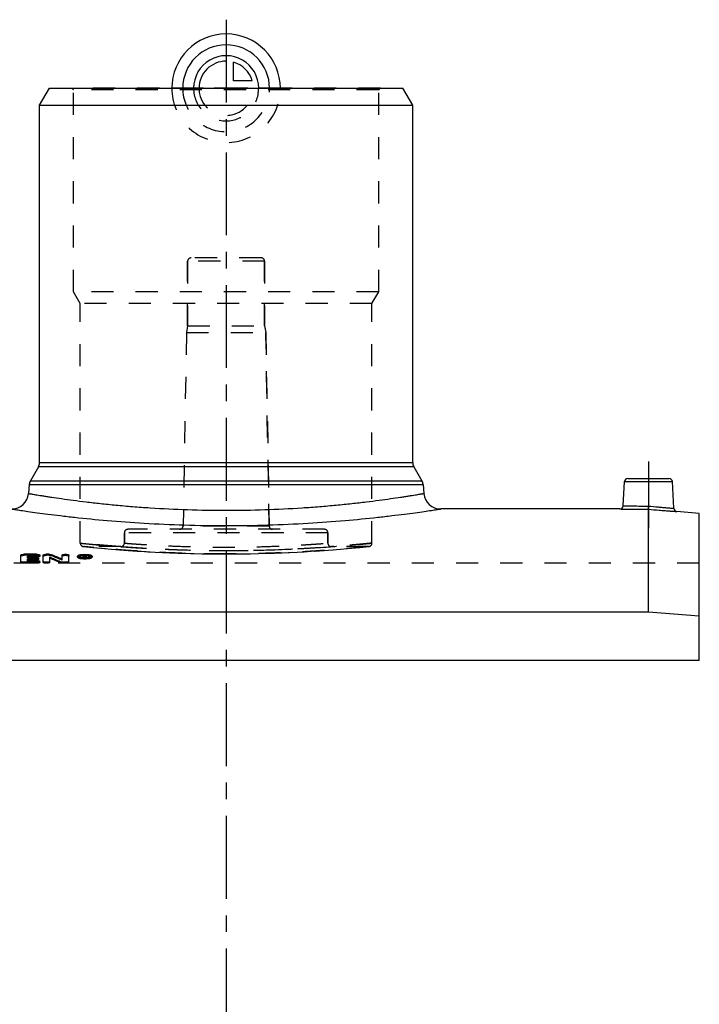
# Model space of a CAD drawing. Header units: millimetres. Extents: x 0 to 1000, y 0 to 1000.
# Tile 3 of 3: x 450 to 650, y 500 to 790. Entities that reach past the tile are written whole.
import ezdxf

# ---------------------------------------------------------------- set-up
doc = ezdxf.new("R2010")
doc.units = ezdxf.units.MM
doc.header["$LTSCALE"] = 65.185185
doc.linetypes.add('CENTER', pattern=[0.6, 0.375, -0.075, 0.075, -0.075])
doc.linetypes.add('HIDDEN', pattern=[0.2, 0.1, -0.1])
for name, color, linetype in [('ACHSEN_S', 7, 'CONTINUOUS'), ('FASEN', 7, 'CONTINUOUS'), ('KOERPER', 7, 'CONTINUOUS'), ('KONST.EL_MIT_GEO', 7, 'CONTINUOUS'), ('KURVEN', 7, 'CONTINUOUS')]:
    doc.layers.add(name, color=color, linetype=linetype)

msp = doc.modelspace()

# ---------------------------------------------------------------- linework, layer by layer
at = {"layer": 'ACHSEN_S', "color": 2, "linetype": 'CENTER'}
msp.add_line((511, 790.22), (511, 209.78), dxfattribs=at)
at = {"layer": 'FASEN', "color": 7, "linetype": 'Continuous'}
for p, q in [((456, 765), (458.89, 770)), ((458.89, 770), (563.11, 770)), ((566, 765), (563.11, 770)), ((456, 765), (566, 765)), ((650.5, 644.69), (643.87, 645.27)), ((650.5, 601.35), (650.5, 644.69)), ((635.5, 615.59), (386.5, 615.59)), ((650.5, 614.37), (635.5, 615.59))]:
    msp.add_line(p, q, dxfattribs=at)
at = {"layer": 'KOERPER', "color": 7, "linetype": 'Continuous'}
for p, q in [((456, 659.67), (456, 765)), ((566, 659.67), (566, 765)), ((627.08, 646), (574.26, 646)), ((650.5, 601.35), (371.5, 601.35))]:
    msp.add_line(p, q, dxfattribs=at)
at = {"layer": 'KOERPER', "color": 8, "linetype": 'HIDDEN'}
for p, q in [((499.65, 700), (499.65, 719)), ((522.35, 700), (522.35, 719)), ((499.65, 700), (499.3, 698)), ((499.65, 700), (522.35, 700)), ((522.35, 700), (522.7, 698)), ((499.3, 698), (522.7, 698)), ((523.7, 640.98), (522.7, 698)), ((481, 635.93), (481, 639)), ((541, 635.93), (541, 639)), ((480, 634.93), (469, 634.93)), ((553, 634.93), (542, 634.93)), ((650.5, 630), (371.5, 630)), ((650.5, 601.35), (650.5, 630))]:
    msp.add_line(p, q, dxfattribs=at)
at = {"layer": 'KOERPER', "color": 2, "linetype": 'CENTER'}
msp.add_line((635.5, 660), (635.5, 640.39), dxfattribs=at)
at = {"layer": 'KONST.EL_MIT_GEO', "color": 8, "linetype": 'HIDDEN'}
for p, q in [((466, 769.5), (465.5, 770)), ((556.5, 770), (465.5, 770)), ((466, 710), (466, 769.5)), ((556, 769.5), (466, 769.5)), ((556, 769.5), (556.5, 770)), ((556, 710), (556, 769.5)), ((521.35, 720), (500.65, 720)), ((499.65, 719), (499.65, 700)), ((522.35, 719), (499.65, 719)), ((522.35, 719), (522.35, 700)), ((468, 706.54), (466, 710)), ((556, 710), (466, 710)), ((554, 706.54), (556, 710)), ((468, 635.93), (468, 706.54)), ((554, 706.54), (468, 706.54)), ((554, 635.93), (554, 706.54)), ((499.3, 698), (498.3, 640.98)), ((522.7, 698), (523.7, 640.98)), ((481, 639), (481, 635.93)), ((541, 639), (481, 639)), ((540, 640), (482, 640)), ((523.7, 640.98), (498.3, 640.98)), ((541, 639), (541, 635.93)), ((468.9, 634.94), (470.66, 634.76)), ((469, 634.93), (469.09, 634.93)), ((470.66, 634.76), (472.84, 634.55)), ((472.84, 634.55), (475.18, 634.34)), ((475.18, 634.34), (477.25, 634.16)), ((477.25, 634.16), (479.58, 633.97)), ((479.58, 633.97), (482.16, 633.78)), ((482.16, 633.78), (484, 633.66)), ((484, 633.66), (485.93, 633.53)), ((485.93, 633.53), (487.95, 633.41)), ((487.95, 633.41), (490.05, 633.3)), ((490.05, 633.3), (492.22, 633.19)), ((492.22, 633.19), (494.46, 633.09)), ((494.45, 633.09), (496.74, 633.01)), ((496.73, 633.01), (499.08, 632.93)), ((499.07, 632.93), (501.46, 632.87)), ((501.44, 632.87), (503.86, 632.82)), ((503.85, 632.82), (506.29, 632.78)), ((506.28, 632.78), (508.74, 632.76)), ((508.72, 632.76), (511, 632.76)), ((511, 632.76), (513.28, 632.76)), ((513.26, 632.76), (515.72, 632.78)), ((515.71, 632.78), (518.15, 632.82)), ((518.14, 632.82), (520.56, 632.87)), ((520.54, 632.87), (522.93, 632.93)), ((522.92, 632.93), (525.27, 633.01)), ((525.26, 633.01), (527.55, 633.09)), ((527.54, 633.09), (529.78, 633.19)), ((529.78, 633.19), (531.95, 633.3)), ((531.95, 633.3), (534.05, 633.41)), ((534.05, 633.41), (536.07, 633.53)), ((536.07, 633.53), (538, 633.66)), ((538, 633.66), (539.84, 633.78)), ((539.84, 633.78), (542.42, 633.97)), ((542.42, 633.97), (544.75, 634.16)), ((544.75, 634.16), (546.82, 634.34)), ((546.82, 634.34), (549.16, 634.55)), ((549.16, 634.55), (551.34, 634.76)), ((551.34, 634.76), (553.1, 634.94)), ((451.43, 632.35), (451.43, 632.64)), ((455.06, 632.35), (451.43, 632.35)), ((452.42, 631.47), (452.42, 631.76)), ((454.73, 631.47), (452.42, 631.47)), ((452.42, 630.54), (452.42, 630.83)), ((455.06, 630.54), (452.42, 630.54)), ((454.73, 631.47), (454.73, 631.76)), ((455.06, 632.35), (455.06, 632.64)), ((455.06, 630.54), (455.06, 630.83)), ((458.03, 632.35), (458.03, 632.64)), ((458.69, 632.35), (458.03, 632.35)), ((458.69, 632.35), (458.69, 632.64)), ((459.53, 632.23), (459.53, 632.52)), ((462.62, 630.92), (462.62, 631.21)), ((467.7, 631.79), (467.7, 632.08)), ((469.27, 632.09), (468.85, 632.09)), ((468.85, 631.49), (468.85, 631.67)), ((469.18, 631.49), (468.85, 631.49)), ((469.18, 632.03), (469.18, 632.12)), ((469.27, 632.01), (469.18, 632.01)), ((469.27, 631.83), (469.18, 631.83)), ((469.18, 631.49), (469.18, 631.65)), ((469.27, 632.3), (469.27, 632.38)), ((469.27, 631.83), (469.27, 632.12)), ((469.5, 631.49), (469.5, 631.65)), ((469.84, 631.49), (469.5, 631.49)), ((469.51, 631.89), (469.51, 632.18)), ((469.6, 631.77), (469.6, 632.06)), ((469.84, 631.49), (469.84, 631.67)), ((471, 631.79), (471, 632.08))]:
    msp.add_line(p, q, dxfattribs=at)
at = {"layer": 'KONST.EL_MIT_GEO', "color": 7, "linetype": 'Continuous'}
for p, q in [((456, 659.67), (566, 659.67)), ((455.67, 658.42), (453.28, 654.28)), ((566.33, 658.42), (455.67, 658.42)), ((566.33, 658.42), (568.72, 654.28)), ((452.95, 653.25), (452.72, 650.56)), ((452.95, 653.25), (569.05, 653.25)), ((453.28, 654.28), (568.72, 654.28)), ((569.05, 653.25), (569.28, 650.56)), ((628.08, 646.95), (628.45, 654.05)), ((628.45, 654.05), (642.55, 654.05)), ((629.45, 655), (641.55, 655)), ((642.96, 646.21), (642.55, 654.05)), ((635.5, 615.59), (635.5, 645.91)), ((450.44, 630.27), (450.44, 632.38)), ((455.06, 632.64), (451.43, 632.64)), ((451.43, 630), (451.43, 630.29)), ((455.06, 630.29), (451.43, 630.29)), ((455.06, 630), (451.43, 630)), ((452.42, 631.76), (452.42, 632.13)), ((455.06, 632.13), (452.42, 632.13)), ((455.06, 631.84), (452.42, 631.84)), ((454.73, 631.76), (452.42, 631.76)), ((452.42, 630.83), (452.42, 631.23)), ((454.73, 631.23), (452.42, 631.23)), ((454.73, 630.94), (452.42, 630.94)), ((455.06, 630.83), (452.42, 630.83)), ((454.73, 630.94), (454.73, 631.23)), ((455.06, 631.84), (455.06, 632.13)), ((455.06, 630), (455.06, 630.29)), ((455.72, 631.2), (455.72, 631.49)), ((456.05, 632.09), (456.05, 632.38)), ((456.05, 630.27), (456.05, 630.56)), ((457.04, 630.27), (457.04, 632.38)), ((458.69, 632.64), (458.03, 632.64)), ((459.02, 630.27), (459.02, 631.75)), ((462.11, 630.13), (462.11, 630.42)), ((462.62, 631.21), (462.62, 632.38)), ((462.95, 630), (462.95, 630.29)), ((463.61, 630.29), (462.95, 630.29)), ((463.61, 630), (462.95, 630)), ((463.61, 630), (463.61, 630.29)), ((464.61, 630.27), (464.61, 632.38)), ((467.2, 631.79), (467.2, 632.08)), ((468.85, 631.67), (468.85, 632.38)), ((469.27, 632.38), (468.85, 632.38)), ((469.18, 631.78), (468.85, 631.78)), ((469.18, 632.12), (469.18, 632.3)), ((469.27, 632.3), (469.18, 632.3)), ((469.27, 632.12), (469.18, 632.12)), ((469.18, 631.65), (469.18, 632.03)), ((469.29, 632.03), (469.18, 632.03)), ((469.29, 631.74), (469.18, 631.74)), ((469.27, 632.12), (469.27, 632.3)), ((469.29, 631.74), (469.29, 632.03)), ((469.5, 631.65), (469.5, 631.78)), ((469.84, 631.78), (469.5, 631.78)), ((469.51, 632.18), (469.51, 632.23)), ((469.84, 631.67), (469.84, 631.78)), ((469.85, 631.89), (469.85, 632.23)), ((471.5, 631.79), (471.5, 632.08))]:
    msp.add_line(p, q, dxfattribs=at)
at = {"layer": 'KONST.EL_MIT_GEO', "color": 8, "linetype": 'HIDDEN'}
for centre, radius, start, end in [((500.65, 719), 1, 90, 180), ((521.35, 719), 1, 0, 90), ((482, 639), 1, 90, 180), ((497.3, 641), 1, 270, 359), ((524.7, 641), 1, 181, 270), ((540, 639), 1, 0, 90), ((469, 635.93), 1, 180, 270), ((480, 635.93), 1, 269.9999, 0), ((542, 635.93), 1, 180, 270.0001), ((553, 635.93), 1, 270, 360), ((511.19, 1043.44), 410.68, 264.1155, 269.9729), ((511.02, 1058.54), 424.79, 265.8119, 269.998), ((510.86, 1042.33), 409.57, 270.0191, 275.9051), ((510.94, 1059.77), 426.01, 270.0081, 274.182), ((378.68, 436.4), 211.86, 66.6574, 67.5647), ((469.33, 626.32), 5.9, 92.585, 94.6575), ((469.35, 626.09), 6.13, 91.496, 92.5925), ((469.35, 625.92), 6.31, 90.4915, 91.4961), ((469.35, 625.76), 6.46, 89.4675, 90.4931), ((469.35, 625.83), 6.39, 88.5362, 89.4698), ((469.36, 626.02), 6.21, 87.3942, 88.5382), ((469.39, 632.92), 1.17, 280.5072, 282.3559), ((469.37, 626.27), 5.95, 86.3121, 87.3941), ((469.38, 626.45), 5.77, 85.3731, 86.3112), ((469.66, 632.06), 0.266, 296.8021, 300.1139)]:
    msp.add_arc(centre, radius, start, end, dxfattribs=at)
at = {"layer": 'KONST.EL_MIT_GEO', "color": 7, "linetype": 'Continuous'}
for centre, radius, start, end in [((453.5, 659.67), 2.5, 330, 360), ((568.5, 659.67), 2.5, 180, 210), ((455.44, 653.03), 2.5, 150, 175), ((566.56, 653.03), 2.5, 5, 30), ((629.45, 654), 1, 90, 177), ((641.55, 654), 1, 3, 90), ((447.74, 651), 5, 270, 355), ((574.26, 651), 5, 185, 270), ((627.08, 647), 1, 269.9995, 357), ((643.96, 646.26), 1, 183.0001, 265.0005), ((454.73, 634.56), 3.62, 269.9753, 272.5308), ((454.74, 634.32), 3.38, 272.5529, 273.8787), ((375.29, 434.4), 214.39, 66.1107, 67.011), ((375.31, 434.01), 214.47, 66.1263, 67.0261), ((378.66, 436.79), 211.78, 66.642, 67.5498), ((469.34, 639.11), 7.6, 265.902, 267.9869), ((469.33, 626.64), 5.88, 92.6047, 94.7893), ((469.35, 637.67), 6.02, 266.2099, 269.4696), ((469.35, 639.45), 7.93, 267.9626, 273.0513), ((469.27, 630.15), 2.24, 88.7066, 89.9855), ((469.27, 631.38), 0.915, 88.4597, 90.0494), ((469.27, 633.08), 0.964, 270.0476, 271.6298), ((469.35, 637.8), 6.15, 269.444, 271.6028), ((469.27, 630.19), 2.19, 87.4257, 88.7101), ((469.28, 630.37), 2.01, 84.6907, 87.4533), ((469.36, 637.63), 5.99, 271.6066, 272.6974), ((469.36, 637.49), 5.84, 272.6957, 273.804), ((469.38, 637.25), 5.6, 273.8022, 274.9382), ((469.38, 638.98), 7.46, 273.0625, 274.1168)]:
    msp.add_arc(centre, radius, start, end, dxfattribs=at)
for centre, major_axis, start_param, end_param in [((469.5, 239), (-25.03, 407.27), 6.002251, 6.004623), ((469.5, 239), (-25.01, 406.97), 6.003723, 6.004623), ((469.84, 239), (-25.03, 407.27), 6.002251, 6.004885)]:
    msp.add_ellipse(centre, major_axis=major_axis, ratio=0.213002, start_param=start_param, end_param=end_param, dxfattribs=at)
at = {"layer": 'KONST.EL_MIT_GEO', "color": 8, "linetype": 'HIDDEN'}
for centre, end_param in [((469.5, 239), -0.279462), ((469.84, 239), -0.2783)]:
    msp.add_ellipse(centre, major_axis=(-25.01, 406.97), ratio=0.213002, start_param=-0.280934, end_param=end_param, dxfattribs=at)
at = {"layer": 'KONST.EL_MIT_GEO', "color": 7, "linetype": 'Continuous'}
for points, knots in [([(452.72, 650.56), (452.72, 650.56), (452.75, 650.56), (452.8, 650.55), (452.89, 650.54), (453.01, 650.51), (453.16, 650.49), (453.44, 650.44), (453.88, 650.37), (454.5, 650.27), (455.26, 650.14), (456.15, 650), (457.18, 649.84), (458.33, 649.66), (460.12, 649.39), (462.65, 649.02), (466.03, 648.56), (469.84, 648.08), (474.05, 647.6), (478.63, 647.13), (483.51, 646.7), (490.53, 646.19), (499.72, 645.74), (511, 645.55), (522.28, 645.74), (531.47, 646.19), (538.49, 646.7), (543.37, 647.13), (547.95, 647.6), (552.16, 648.08), (555.97, 648.56), (559.35, 649.02), (561.88, 649.39), (563.67, 649.66), (564.82, 649.84), (565.85, 650), (566.74, 650.14), (567.5, 650.27), (568.12, 650.37), (568.56, 650.44), (568.84, 650.49), (568.99, 650.51), (569.11, 650.54), (569.2, 650.55), (569.25, 650.56), (569.28, 650.56), (569.28, 650.56)], [0, 0, 0, 0, 0.000152, 0.000606, 0.001362, 0.002421, 0.003781, 0.005441, 0.009658, 0.01506, 0.021632, 0.029358, 0.038217, 0.048187, 0.059241, 0.08449, 0.113717, 0.146638, 0.182944, 0.222293, 0.26432, 0.308631, 0.402402, 0.5, 0.597598, 0.691369, 0.73568, 0.777707, 0.817056, 0.853362, 0.886283, 0.91551, 0.940759, 0.951813, 0.961783, 0.970642, 0.978368, 0.98494, 0.990342, 0.994559, 0.996219, 0.997579, 0.998638, 0.999394, 0.999848, 1, 1, 1, 1]), ([(447.74, 646), (447.76, 646), (447.86, 645.98), (448.09, 645.95), (448.48, 645.89), (449.01, 645.81), (449.7, 645.7), (450.9, 645.52), (452.77, 645.25), (455.43, 644.88), (458.62, 644.46), (462.31, 644.01), (468.12, 643.34), (476.34, 642.54), (487.12, 641.75), (498.83, 641.23), (511, 641.04), (523.17, 641.23), (534.88, 641.75), (545.66, 642.54), (553.88, 643.34), (559.69, 644.01), (563.38, 644.46), (566.57, 644.88), (569.23, 645.25), (571.1, 645.52), (572.3, 645.7), (572.99, 645.81), (573.52, 645.89), (573.91, 645.95), (574.14, 645.98), (574.24, 646), (574.26, 646)], [0, 0, 0, 0, 0.000612, 0.002447, 0.005498, 0.009758, 0.015214, 0.02185, 0.038584, 0.059775, 0.085195, 0.114577, 0.147625, 0.223383, 0.309572, 0.402949, 0.5, 0.597051, 0.690428, 0.776617, 0.852375, 0.885423, 0.914805, 0.940225, 0.961416, 0.97815, 0.984786, 0.990242, 0.994502, 0.997553, 0.999388, 1, 1, 1, 1]), ([(627.08, 646), (627.09, 646), (627.15, 646), (627.27, 646), (627.47, 645.99), (627.75, 645.99), (628.1, 645.98), (628.71, 645.97), (629.62, 645.95), (630.88, 645.94), (632.87, 645.92), (634.43, 645.91), (635.5, 645.91)], [0, 0, 0, 0, 0.004827, 0.019255, 0.043145, 0.076263, 0.118284, 0.168798, 0.293258, 0.444822, 0.617648, 1, 1, 1, 1]), ([(628.08, 646.95), (628.13, 646.95), (628.32, 646.94), (628.73, 646.93), (629.42, 646.92), (630.76, 646.89), (632.83, 646.87), (634.59, 646.86), (635.54, 646.86)], [0, 0, 0, 0, 0.019235, 0.076197, 0.168685, 0.293133, 0.617632, 1, 1, 1, 1]), ([(635.5, 645.91), (635.5, 646.01), (635.52, 646.32), (635.53, 646.64), (635.54, 646.86)], [0, 0, 0, 0, 0.297298, 1, 1, 1, 1]), ([(635.5, 645.91), (636.57, 645.82), (638.11, 645.69), (640.09, 645.54), (641.34, 645.44), (642.25, 645.38), (642.86, 645.34), (643.21, 645.31), (643.48, 645.29), (643.68, 645.28), (643.8, 645.27), (643.86, 645.27), (643.87, 645.27)], [0, 0, 0, 0, 0.382355, 0.555127, 0.706666, 0.831136, 0.881663, 0.923699, 0.956832, 0.980735, 0.995171, 1, 1, 1, 1]), ([(635.54, 646.86), (636.48, 646.77), (637.86, 646.64), (639.6, 646.48), (640.71, 646.39), (641.63, 646.31), (642.25, 646.27), (642.62, 646.24), (642.79, 646.22), (642.9, 646.21), (642.95, 646.21), (642.96, 646.21)], [0, 0, 0, 0, 0.382203, 0.555031, 0.706633, 0.83114, 0.923711, 0.956841, 0.980739, 0.995172, 1, 1, 1, 1]), ([(450.44, 632.38), (450.44, 632.42), (450.51, 632.49), (450.61, 632.53), (450.79, 632.59), (451.07, 632.63), (451.3, 632.64), (451.43, 632.64)], [0, 0, 0, 0, 0.116694, 0.212544, 0.334293, 0.641847, 1, 1, 1, 1]), ([(451.43, 630.29), (451.3, 630.29), (451.07, 630.3), (450.79, 630.34), (450.61, 630.4), (450.51, 630.45), (450.44, 630.52), (450.44, 630.56)], [0, 0, 0, 0, 0.355445, 0.661315, 0.782959, 0.879366, 1, 1, 1, 1]), ([(451.43, 630), (451.3, 630), (451.07, 630.01), (450.79, 630.06), (450.61, 630.11), (450.51, 630.16), (450.44, 630.23), (450.44, 630.27)], [0, 0, 0, 0, 0.355702, 0.661895, 0.783502, 0.879247, 1, 1, 1, 1]), ([(454.73, 631.76), (454.86, 631.76), (455.09, 631.74), (455.37, 631.7), (455.55, 631.64), (455.65, 631.6), (455.72, 631.53), (455.72, 631.49)], [0, 0, 0, 0, 0.356919, 0.663699, 0.785375, 0.881451, 1, 1, 1, 1]), ([(455.72, 631.49), (455.72, 631.45), (455.65, 631.39), (455.55, 631.34), (455.37, 631.28), (455.09, 631.24), (454.86, 631.23), (454.73, 631.23)], [0, 0, 0, 0, 0.118746, 0.214927, 0.336659, 0.643345, 1, 1, 1, 1]), ([(455.72, 631.2), (455.72, 631.17), (455.68, 631.12), (455.6, 631.07), (455.46, 631.02), (455.25, 630.97), (455.07, 630.95), (454.97, 630.95)], [0, 0, 0, 0, 0.12294, 0.21809, 0.336503, 0.632498, 1, 1, 1, 1]), ([(455.06, 632.64), (455.19, 632.64), (455.42, 632.63), (455.7, 632.59), (455.88, 632.53), (455.98, 632.49), (456.05, 632.42), (456.05, 632.38)], [0, 0, 0, 0, 0.358159, 0.665737, 0.787489, 0.883324, 1, 1, 1, 1]), ([(456.05, 632.38), (456.05, 632.34), (455.98, 632.28), (455.88, 632.24), (455.7, 632.18), (455.42, 632.14), (455.19, 632.13), (455.06, 632.13)], [0, 0, 0, 0, 0.116874, 0.212813, 0.334621, 0.642104, 1, 1, 1, 1]), ([(456.05, 632.09), (456.05, 632.05), (455.98, 631.99), (455.88, 631.95), (455.7, 631.89), (455.42, 631.85), (455.19, 631.84), (455.06, 631.84)], [0, 0, 0, 0, 0.116905, 0.214119, 0.335122, 0.639531, 1, 1, 1, 1]), ([(455.06, 630.83), (455.19, 630.83), (455.42, 630.82), (455.7, 630.77), (455.88, 630.72), (455.98, 630.67), (456.05, 630.6), (456.05, 630.56)], [0, 0, 0, 0, 0.35566, 0.661628, 0.783228, 0.87955, 1, 1, 1, 1]), ([(456.05, 630.56), (456.05, 630.52), (455.98, 630.45), (455.88, 630.4), (455.7, 630.34), (455.42, 630.3), (455.19, 630.29), (455.06, 630.29)], [0, 0, 0, 0, 0.120645, 0.217073, 0.33873, 0.644604, 1, 1, 1, 1]), ([(456.05, 630.27), (456.05, 630.23), (455.98, 630.16), (455.88, 630.11), (455.7, 630.06), (455.42, 630.01), (455.19, 630), (455.06, 630)], [0, 0, 0, 0, 0.120658, 0.21835, 0.339188, 0.642004, 1, 1, 1, 1]), ([(457.04, 632.38), (457.04, 632.42), (457.11, 632.49), (457.22, 632.53), (457.4, 632.59), (457.67, 632.63), (457.91, 632.64), (458.03, 632.64)], [0, 0, 0, 0, 0.116694, 0.212544, 0.334293, 0.641847, 1, 1, 1, 1]), ([(459.02, 630.56), (459.02, 630.52), (458.96, 630.45), (458.85, 630.4), (458.67, 630.34), (458.4, 630.3), (458.03, 630.28), (457.67, 630.3), (457.4, 630.34), (457.22, 630.4), (457.11, 630.45), (457.04, 630.52), (457.04, 630.56)], [0, 0, 0, 0, 0.060325, 0.108517, 0.169333, 0.322282, 0.499995, 0.677712, 0.83066, 0.891482, 0.939676, 1, 1, 1, 1]), ([(459.02, 630.27), (459.02, 630.23), (458.95, 630.16), (458.85, 630.11), (458.67, 630.06), (458.39, 630.01), (458.03, 629.99), (457.67, 630.01), (457.4, 630.06), (457.22, 630.11), (457.11, 630.16), (457.04, 630.23), (457.04, 630.27)], [0, 0, 0, 0, 0.061406, 0.109225, 0.169016, 0.323701, 0.499897, 0.677592, 0.830809, 0.890685, 0.938985, 1, 1, 1, 1]), ([(458.69, 632.64), (458.85, 632.64), (459.14, 632.62), (459.42, 632.57), (459.53, 632.52)], [0, 0, 0, 0, 0.565215, 1, 1, 1, 1]), ([(462.95, 630.29), (462.79, 630.29), (462.51, 630.31), (462.23, 630.36), (462.11, 630.42)], [0, 0, 0, 0, 0.564204, 1, 1, 1, 1]), ([(462.95, 630), (462.79, 630), (462.51, 630.02), (462.23, 630.08), (462.11, 630.13)], [0, 0, 0, 0, 0.564152, 1, 1, 1, 1]), ([(462.62, 632.38), (462.62, 632.42), (462.69, 632.49), (462.8, 632.53), (462.98, 632.59), (463.25, 632.63), (463.61, 632.65), (463.98, 632.63), (464.25, 632.59), (464.43, 632.53), (464.54, 632.49), (464.61, 632.42), (464.61, 632.38)], [0, 0, 0, 0, 0.058352, 0.106254, 0.167123, 0.320915, 0.499995, 0.679079, 0.83287, 0.893745, 0.941649, 1, 1, 1, 1]), ([(464.61, 630.56), (464.61, 630.52), (464.54, 630.45), (464.43, 630.4), (464.25, 630.34), (463.98, 630.3), (463.74, 630.29), (463.61, 630.29)], [0, 0, 0, 0, 0.120641, 0.217069, 0.338712, 0.644581, 1, 1, 1, 1]), ([(464.61, 630.27), (464.61, 630.23), (464.54, 630.16), (464.43, 630.11), (464.25, 630.06), (463.98, 630.01), (463.74, 630), (463.61, 630)], [0, 0, 0, 0, 0.120793, 0.21704, 0.339475, 0.644476, 1, 1, 1, 1]), ([(467.2, 632.08), (467.2, 632.17), (467.35, 632.3), (467.58, 632.4), (467.85, 632.49), (468.17, 632.55), (468.68, 632.62), (469.35, 632.65), (470.03, 632.62), (470.53, 632.55), (470.85, 632.49), (471.12, 632.4), (471.35, 632.3), (471.5, 632.17), (471.5, 632.08)], [0, 0, 0, 0, 0.0586, 0.106523, 0.167361, 0.239643, 0.321102, 0.5, 0.678897, 0.760355, 0.832638, 0.893476, 0.9414, 1, 1, 1, 1]), ([(467.65, 631.74), (467.58, 631.76), (467.47, 631.81), (467.3, 631.9), (467.2, 632.01), (467.2, 632.08)], [0, 0, 0, 0, 0.352377, 0.632471, 1, 1, 1, 1]), ([(471.5, 631.79), (471.5, 631.7), (471.35, 631.57), (471.12, 631.47), (470.85, 631.38), (470.53, 631.31), (470.03, 631.24), (469.35, 631.21), (468.68, 631.24), (468.17, 631.31), (467.85, 631.38), (467.58, 631.47), (467.36, 631.57), (467.2, 631.7), (467.2, 631.79)], [0, 0, 0, 0, 0.059302, 0.107568, 0.167646, 0.239429, 0.321838, 0.499953, 0.678561, 0.760867, 0.832328, 0.892464, 0.940945, 1, 1, 1, 1]), ([(468.79, 631.53), (468.58, 631.55), (468.19, 631.59), (467.81, 631.68), (467.65, 631.74)], [0, 0, 0, 0, 0.549715, 1, 1, 1, 1]), ([(468.84, 632.49), (468.69, 632.48), (468.41, 632.44), (468.09, 632.37), (467.89, 632.28), (467.77, 632.22), (467.7, 632.13), (467.7, 632.08)], [0, 0, 0, 0, 0.368075, 0.667178, 0.783589, 0.876383, 1, 1, 1, 1]), ([(467.72, 632.02), (467.72, 632.01), (467.77, 631.95), (467.84, 631.91), (467.89, 631.88)], [0, 0, 0, 0, 0.198267, 1, 1, 1, 1]), ([(467.9, 632), (467.89, 631.99), (467.85, 631.97), (467.82, 631.95), (467.8, 631.94)], [0, 0, 0, 0, 0.270139, 1, 1, 1, 1]), ([(467.89, 631.88), (468.03, 631.81), (468.38, 631.72), (468.74, 631.67), (468.95, 631.66)], [0, 0, 0, 0, 0.425929, 1, 1, 1, 1]), ([(468.85, 632.2), (468.67, 632.19), (468.34, 632.14), (468.02, 632.06), (467.9, 632)], [0, 0, 0, 0, 0.577186, 1, 1, 1, 1]), ([(471, 632.08), (471, 632.16), (470.86, 632.27), (470.65, 632.35), (470.4, 632.42), (470.1, 632.47), (469.65, 632.51), (469.3, 632.52), (469.07, 632.5)], [0, 0, 0, 0, 0.116379, 0.215086, 0.340452, 0.488179, 0.652181, 1, 1, 1, 1]), ([(469.41, 632.29), (469.4, 632.29), (469.36, 632.29), (469.32, 632.3), (469.29, 632.3)], [0, 0, 0, 0, 0.230909, 1, 1, 1, 1]), ([(469.29, 632.12), (469.34, 632.12), (469.41, 632.13), (469.48, 632.15), (469.5, 632.16)], [0, 0, 0, 0, 0.607036, 1, 1, 1, 1]), ([(469.5, 632.25), (469.5, 632.26), (469.47, 632.27), (469.44, 632.28), (469.41, 632.29)], [0, 0, 0, 0, 0.183043, 1, 1, 1, 1]), ([(469.46, 632.37), (469.48, 632.37), (469.52, 632.37), (469.57, 632.36), (469.6, 632.36)], [0, 0, 0, 0, 0.261313, 1, 1, 1, 1]), ([(469.51, 632.18), (469.51, 632.18), (469.51, 632.18), (469.51, 632.18), (469.51, 632.18)], [0, 0, 0, 0, 0.50915, 1, 1, 1, 1]), ([(469.6, 632.36), (469.66, 632.35), (469.75, 632.33), (469.85, 632.26), (469.85, 632.23)], [0, 0, 0, 0, 0.664718, 1, 1, 1, 1]), ([(469.73, 632.09), (469.72, 632.09), (469.68, 632.08), (469.64, 632.07), (469.6, 632.06)], [0, 0, 0, 0, 0.223901, 1, 1, 1, 1]), ([(469.85, 632.18), (469.85, 632.18), (469.84, 632.14), (469.8, 632.13), (469.78, 632.11)], [0, 0, 0, 0, 0.188428, 1, 1, 1, 1]), ([(469.85, 631.89), (469.85, 631.89), (469.84, 631.86), (469.81, 631.84), (469.79, 631.83)], [0, 0, 0, 0, 0.200158, 1, 1, 1, 1]), ([(470.81, 632), (470.68, 632.06), (470.36, 632.14), (470.03, 632.19), (469.85, 632.2)], [0, 0, 0, 0, 0.423479, 1, 1, 1, 1]), ([(469.86, 631.67), (470.05, 631.68), (470.37, 631.73), (470.69, 631.82), (470.81, 631.88)], [0, 0, 0, 0, 0.572243, 1, 1, 1, 1]), ([(470.97, 631.71), (470.81, 631.66), (470.46, 631.59), (470.1, 631.55), (469.91, 631.53)], [0, 0, 0, 0, 0.458129, 1, 1, 1, 1]), ([(470.81, 631.88), (470.83, 631.89), (470.9, 631.93), (470.96, 631.98), (470.99, 632.02)], [0, 0, 0, 0, 0.30806, 1, 1, 1, 1]), ([(470.91, 631.94), (470.9, 631.94), (470.87, 631.96), (470.83, 631.98), (470.81, 632)], [0, 0, 0, 0, 0.229216, 1, 1, 1, 1]), ([(471.5, 632.08), (471.5, 632), (471.38, 631.88), (471.18, 631.78), (471.05, 631.73), (470.97, 631.71)], [0, 0, 0, 0, 0.358516, 0.641794, 1, 1, 1, 1])]:
    msp.add_open_spline(points, degree=3, knots=knots, dxfattribs=at)
at = {"layer": 'KONST.EL_MIT_GEO', "color": 8, "linetype": 'HIDDEN'}
for points, knots in [([(635.5, 645.91), (635.5, 646.01), (635.52, 646.32), (635.53, 646.64), (635.54, 646.86)], [0, 0, 0, 0, 0.297298, 1, 1, 1, 1]), ([(468, 635.93), (468, 635.94), (468.03, 635.93), (468.05, 635.93), (468.13, 635.92), (468.21, 635.91), (468.33, 635.9), (468.54, 635.88), (468.86, 635.85), (469.32, 635.8), (469.89, 635.75), (470.55, 635.68), (471.31, 635.61), (472.16, 635.53), (473.49, 635.41), (475.36, 635.25), (477.87, 635.05), (480.69, 634.84), (483.81, 634.62), (487.18, 634.42), (490.79, 634.23), (495.95, 634.01), (502.71, 633.81), (508.2, 633.76), (511, 633.76)], [0, 0, 0, 0, 0.000303, 0.00121, 0.002722, 0.004838, 0.007555, 0.010873, 0.0193, 0.030099, 0.04324, 0.058691, 0.076412, 0.096359, 0.118482, 0.16903, 0.227559, 0.293496, 0.366207, 0.444992, 0.5291, 0.617729, 0.805121, 1, 1, 1, 1]), ([(479.39, 634.93), (477.77, 635.05), (474.96, 635.28), (471.41, 635.6), (469.23, 635.81), (468.25, 635.91), (468, 635.93)], [0, 0, 0, 0, 0.425421, 0.740693, 0.934571, 1, 1, 1, 1]), ([(481, 635.93), (481.01, 635.93), (481.04, 635.93), (481.09, 635.93), (481.18, 635.92), (481.35, 635.91), (481.6, 635.89), (481.92, 635.86), (482.32, 635.83), (482.78, 635.8), (483.53, 635.74), (484.63, 635.66), (486.14, 635.56), (487.88, 635.45), (489.85, 635.34), (492.03, 635.22), (495.27, 635.07), (499.66, 634.91), (505.22, 634.78), (511, 634.73), (516.78, 634.78), (522.34, 634.91), (526.73, 635.07), (529.97, 635.22), (532.15, 635.34), (534.12, 635.45), (535.86, 635.56), (537.37, 635.66), (538.47, 635.74), (539.22, 635.8), (539.68, 635.83), (540.08, 635.86), (540.4, 635.89), (540.65, 635.91), (540.82, 635.92), (540.91, 635.93), (540.96, 635.93), (540.99, 635.93), (541, 635.93)], [0, 0, 0, 0, 0.000604, 0.001359, 0.002414, 0.005427, 0.009633, 0.015024, 0.021584, 0.029299, 0.038149, 0.059162, 0.084417, 0.113668, 0.14663, 0.182986, 0.222386, 0.308783, 0.402519, 0.5, 0.597481, 0.691217, 0.777614, 0.817014, 0.85337, 0.886332, 0.915583, 0.940838, 0.961851, 0.970701, 0.978415, 0.984976, 0.990367, 0.994573, 0.997586, 0.998641, 0.999396, 1, 1, 1, 1]), ([(511, 633.76), (516.49, 633.76), (526.63, 633.95), (538.55, 634.61), (546.3, 635.22), (550.22, 635.56), (552.63, 635.8), (553.72, 635.91), (554, 635.93)], [0, 0, 0, 0, 0.382266, 0.706495, 0.830964, 0.923586, 0.980699, 1, 1, 1, 1]), ([(554, 635.93), (554, 635.94), (553.97, 635.93), (553.95, 635.93), (553.88, 635.92), (553.81, 635.92), (553.7, 635.9), (553.52, 635.89), (553.22, 635.86), (552.81, 635.82), (552.3, 635.77), (551.7, 635.71), (551.02, 635.64), (550.25, 635.57), (549.05, 635.46), (547.35, 635.31), (545.08, 635.12), (543.47, 635), (542.61, 634.93)], [0, 0, 0, 0, 0.001026, 0.004102, 0.009226, 0.016395, 0.025607, 0.036854, 0.065429, 0.102056, 0.146648, 0.199105, 0.259306, 0.327115, 0.402379, 0.574578, 0.774371, 1, 1, 1, 1]), ([(511, 632.76), (505.64, 632.76), (495.74, 632.96), (482.81, 633.69), (474.17, 634.42), (470.07, 634.82), (469, 634.93)], [0, 0, 0, 0, 0.381847, 0.706035, 0.923405, 1, 1, 1, 1]), ([(480, 634.93), (480.05, 634.93), (480.25, 634.91), (480.7, 634.88), (481.43, 634.83), (482.46, 634.75), (483.76, 634.66), (486, 634.52), (489.37, 634.32), (494.01, 634.1), (501.31, 633.84), (511, 633.69), (520.69, 633.84), (527.99, 634.1), (532.63, 634.32), (536.44, 634.54), (539.02, 634.72), (540.57, 634.83), (541.3, 634.88), (541.75, 634.91), (541.95, 634.93), (542, 634.93)], [0, 0, 0, 0, 0.00242, 0.009655, 0.021631, 0.038227, 0.059276, 0.084567, 0.146837, 0.222613, 0.308979, 0.5, 0.691021, 0.777387, 0.853163, 0.915433, 0.961773, 0.978369, 0.990345, 0.99758, 1, 1, 1, 1]), ([(553, 634.93), (553.02, 634.94), (552.87, 634.92), (552.79, 634.91), (552.5, 634.88), (552.16, 634.85), (551.7, 634.8), (550.91, 634.72), (549.67, 634.6), (547.91, 634.44), (545.79, 634.25), (543.35, 634.05), (540.59, 633.84), (537.54, 633.63), (533, 633.35), (526.86, 633.05), (519.09, 632.82), (513.73, 632.76), (511, 632.76)], [0, 0, 0, 0, 0.001214, 0.00485, 0.010902, 0.01935, 0.030176, 0.043348, 0.076592, 0.118742, 0.16937, 0.227968, 0.293959, 0.3667, 0.44549, 0.618148, 0.805361, 1, 1, 1, 1]), ([(450.44, 632.09), (450.44, 632.14), (450.51, 632.2), (450.61, 632.24), (450.79, 632.3), (451.07, 632.34), (451.3, 632.35), (451.43, 632.35)], [0, 0, 0, 0, 0.116867, 0.212556, 0.335113, 0.641795, 1, 1, 1, 1]), ([(454.73, 631.47), (454.86, 631.47), (455.09, 631.45), (455.37, 631.41), (455.55, 631.35), (455.65, 631.31), (455.72, 631.24), (455.72, 631.2)], [0, 0, 0, 0, 0.361208, 0.662901, 0.785451, 0.882773, 1, 1, 1, 1]), ([(455.06, 632.35), (455.19, 632.35), (455.42, 632.34), (455.7, 632.3), (455.88, 632.24), (455.98, 632.2), (456.05, 632.13), (456.05, 632.09)], [0, 0, 0, 0, 0.362436, 0.664912, 0.787546, 0.884629, 1, 1, 1, 1]), ([(455.06, 630.54), (455.19, 630.54), (455.42, 630.53), (455.7, 630.49), (455.88, 630.43), (455.98, 630.38), (456.05, 630.31), (456.05, 630.27)], [0, 0, 0, 0, 0.359949, 0.660846, 0.783314, 0.880886, 1, 1, 1, 1]), ([(457.04, 632.09), (457.04, 632.14), (457.11, 632.2), (457.22, 632.24), (457.4, 632.3), (457.67, 632.34), (457.91, 632.35), (458.03, 632.35)], [0, 0, 0, 0, 0.116867, 0.212556, 0.335113, 0.641795, 1, 1, 1, 1]), ([(458.69, 632.35), (458.85, 632.35), (459.14, 632.33), (459.42, 632.28), (459.53, 632.23)], [0, 0, 0, 0, 0.565131, 1, 1, 1, 1]), ([(462.62, 632.09), (462.62, 632.14), (462.7, 632.2), (462.8, 632.24), (462.98, 632.3), (463.25, 632.34), (463.62, 632.36), (463.98, 632.34), (464.25, 632.3), (464.43, 632.24), (464.53, 632.2), (464.61, 632.14), (464.61, 632.09)], [0, 0, 0, 0, 0.059434, 0.106975, 0.166825, 0.322361, 0.499896, 0.678941, 0.832998, 0.892932, 0.940952, 1, 1, 1, 1]), ([(467.2, 631.79), (467.2, 631.88), (467.36, 632.02), (467.58, 632.11), (467.85, 632.2), (468.17, 632.26), (468.68, 632.33), (469.35, 632.36), (470.03, 632.33), (470.53, 632.26), (470.85, 632.2), (471.12, 632.11), (471.35, 632.02), (471.5, 631.88), (471.5, 631.79)], [0, 0, 0, 0, 0.059114, 0.107284, 0.167315, 0.239109, 0.321588, 0.499953, 0.678811, 0.761186, 0.832658, 0.892747, 0.941131, 1, 1, 1, 1]), ([(467.7, 631.79), (467.7, 631.72), (467.82, 631.62), (467.99, 631.54), (468.2, 631.48), (468.44, 631.43), (468.83, 631.37), (469.35, 631.35), (469.87, 631.37), (470.26, 631.43), (470.51, 631.48), (470.71, 631.54), (470.89, 631.62), (471, 631.72), (471, 631.79)], [0, 0, 0, 0, 0.059143, 0.107455, 0.167545, 0.239192, 0.32137, 0.500114, 0.677849, 0.760325, 0.832476, 0.892534, 0.940503, 1, 1, 1, 1]), ([(467.8, 631.94), (467.79, 631.93), (467.76, 631.91), (467.73, 631.88), (467.72, 631.85)], [0, 0, 0, 0, 0.285758, 1, 1, 1, 1]), ([(469.27, 632.09), (469.4, 632.09), (469.59, 632.08), (469.78, 632.02), (469.85, 631.97), (469.85, 631.94)], [0, 0, 0, 0, 0.664537, 0.882089, 1, 1, 1, 1]), ([(469.41, 632), (469.4, 632), (469.35, 632.01), (469.31, 632.01), (469.27, 632.01)], [0, 0, 0, 0, 0.234698, 1, 1, 1, 1]), ([(469.27, 631.83), (469.33, 631.83), (469.41, 631.84), (469.49, 631.86), (469.51, 631.88), (469.51, 631.89)], [0, 0, 0, 0, 0.66345, 0.88456, 1, 1, 1, 1]), ([(469.48, 631.98), (469.48, 631.98), (469.46, 631.99), (469.43, 631.99), (469.41, 632)], [0, 0, 0, 0, 0.208164, 1, 1, 1, 1]), ([(469.51, 631.94), (469.51, 631.95), (469.51, 631.96), (469.49, 631.97), (469.48, 631.98)], [0, 0, 0, 0, 0.187243, 1, 1, 1, 1]), ([(469.73, 631.8), (469.73, 631.8), (469.69, 631.79), (469.66, 631.78), (469.64, 631.78)], [0, 0, 0, 0, 0.227316, 1, 1, 1, 1]), ([(470.99, 631.85), (470.98, 631.86), (470.96, 631.89), (470.93, 631.92), (470.91, 631.94)], [0, 0, 0, 0, 0.216757, 1, 1, 1, 1])]:
    msp.add_open_spline(points, degree=3, knots=knots, dxfattribs=at)
for points in [[(479.99, 634.89), (479.79, 634.9), (479.59, 634.92), (479.39, 634.93)], [(542.61, 634.93), (542.41, 634.92), (542.21, 634.9), (542.01, 634.89)], [(467.72, 631.85), (467.71, 631.84), (467.7, 631.81), (467.7, 631.79)], [(469.78, 631.82), (469.77, 631.82), (469.75, 631.81), (469.73, 631.8)], [(471, 631.79), (471, 631.81), (471, 631.84), (470.99, 631.85)]]:
    msp.add_open_spline(points, degree=3, dxfattribs=at)
at = {"layer": 'KONST.EL_MIT_GEO', "color": 7, "linetype": 'Continuous'}
for points in [[(467.7, 632.08), (467.7, 632.06), (467.71, 632.04), (467.72, 632.02)], [(469.51, 632.23), (469.51, 632.24), (469.51, 632.25), (469.5, 632.25)], [(469.5, 632.16), (469.51, 632.17), (469.51, 632.17), (469.51, 632.18)], [(469.78, 632.11), (469.77, 632.11), (469.75, 632.1), (469.73, 632.09)], [(470.99, 632.02), (471, 632.04), (471, 632.06), (471, 632.08)]]:
    msp.add_open_spline(points, degree=3, dxfattribs=at)
at = {"layer": 'KURVEN', "color": 40, "linetype": 'Continuous'}
for p, q in [((511, 779.6), (511, 770)), ((513.2, 772.2), (513.2, 777.69)), ((518.69, 772.2), (513.2, 772.2))]:
    msp.add_line(p, q, dxfattribs=at)
at = {"layer": 'KURVEN', "color": 8, "linetype": 'HIDDEN'}
msp.add_line((527, 770), (495, 770), dxfattribs=at)
at = {"layer": 'KURVEN', "color": 40, "linetype": 'Continuous'}
for radius, start, end in [(16, 0, 180), (12.8, 0, 180), (9.6, 0, 180.0001), (8, 90, 180.0001), (8, 15.962, 74.038)]:
    msp.add_arc((511, 770), radius, start, end, dxfattribs=at)
at = {"layer": 'KURVEN', "color": 8, "linetype": 'HIDDEN'}
for radius, start in [(16, 180), (12.8, 180), (9.6, 180.0001), (8, 180.0001)]:
    msp.add_arc((511, 770), radius, start, 360, dxfattribs=at)

doc.saveas('drawing.dxf')
